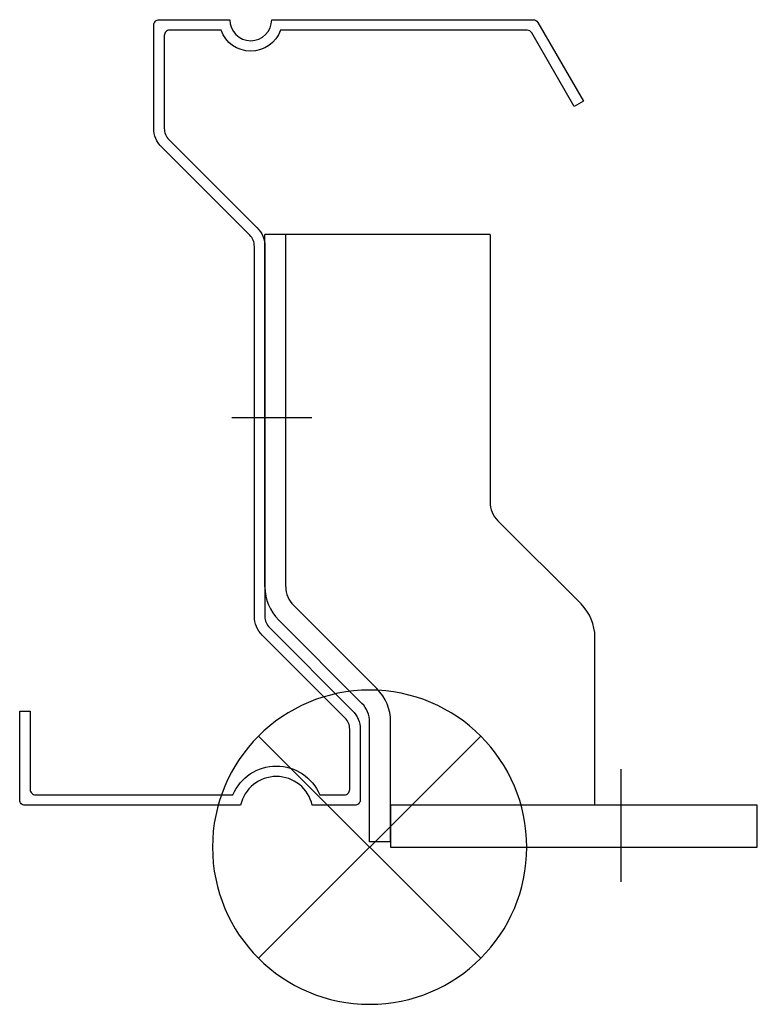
# Model space of a CAD drawing. Extents: x 19 to 160, y 219 to 407.
import ezdxf

# ---------------------------------------------------------------- set-up
doc = ezdxf.new("R2010")
doc.units = 0
doc.header["$LTSCALE"] = 100
doc.header["$MEASUREMENT"] = 0
doc.layers.get('0').update_dxf_attribs({"linetype": 'CONTINUOUS'})

# ---------------------------------------------------------------- blocks, each defined once
blk = doc.blocks.new('150BC')
at = {"color": 255}
for p, q in [((-20, 49.73), (-20, 117)), ((23, 117), (-20, 117)), ((-16, 49.73), (-16, 117)), ((23, 117), (23, 65.88)), ((-11.01, 82), (-26.31, 82)), ((40.36, 46.45), (24.46, 62.35)), ((1.36, 30.29), (-14.54, 46.19)), ((-1.46, 27.46), (-17.36, 43.36)), ((43, 8), (43, 40.08)), ((0, 1), (0, 23.93)), ((4, 1), (4, 23.93)), ((48, -6.58), (48, 14.91)), ((74, 8), (4, 8)), ((4, 8), (4, 0)), ((74, 0), (74, 8)), ((4, 1), (0, 1)), ((4, 0), (74, 0))]:
    blk.add_line(p, q, dxfattribs=at)
for centre, radius, start, end in [((28, 65.88), 5, 180, 225), ((-11, 49.73), 9, 180, 225), ((-11, 49.73), 5, 180, 225), ((34, 40.08), 9, 0, 45), ((-5, 23.93), 9, 0, 45), ((-5, 23.93), 5, 360, 45)]:
    blk.add_arc(centre, radius, start, end, dxfattribs=at)
blk = doc.blocks.new('SOP')
at = {"color": 6}
for p, q in [((-7.071, 7.071), (7.071, -7.071)), ((7.071, 7.071), (-7.071, -7.071))]:
    blk.add_line(p, q, dxfattribs=at)
blk.add_circle((0, 0), 10, dxfattribs=at)

msp = doc.modelspace()

# ---------------------------------------------------------------- linework, layer by layer
at = {"color": 255}
msp.add_lwpolyline([(19.34, 258.14), (19.34, 275.14), (21.34, 275.14), (21.34, 260.14, 0.414214), (22.34, 259.14), (60.05, 259.14, -0.663325), (76.63, 259.14), (81.34, 259.14, 0.414214), (82.34, 260.14), (82.34, 271.67, 0.198912), (81.46, 273.8), (65.61, 289.65, -0.198912), (64.14, 293.19), (64.14, 363.87, 0.198912), (63.26, 366), (46.41, 382.85, -0.198912), (44.94, 386.39), (44.94, 406.14, -0.414214), (45.94, 407.14), (59.44, 407.14, 1), (67.44, 407.14), (117.36, 407.14, -0.267949), (118.23, 406.64), (126.94, 391.56), (125.21, 390.56), (117.07, 404.64, 0.267949), (116.21, 405.14), (69.1, 405.14, -0.707107), (57.78, 405.14), (47.94, 405.14, 0.414214), (46.94, 404.14), (46.94, 386.39, 0.198912), (47.82, 384.27), (64.68, 367.41, -0.198912), (66.14, 363.87), (66.14, 293.19, 0.198912), (67.02, 291.07), (82.88, 275.21, -0.198912), (84.34, 271.67), (84.34, 258.14, -0.414214), (83.34, 257.14), (75.18, 257.14, 0.8044), (61.5, 257.14), (20.34, 257.14, -0.414214)], format="xyb", close=True, dxfattribs=at)

# ---------------------------------------------------------------- block references
msp.add_blockref('150BC', (86.14, 249.14))
at = {"xscale": -3, "yscale": 3, "zscale": 3}
msp.add_blockref('SOP', (86.14, 249.14), dxfattribs=at)

doc.saveas('drawing.dxf')
